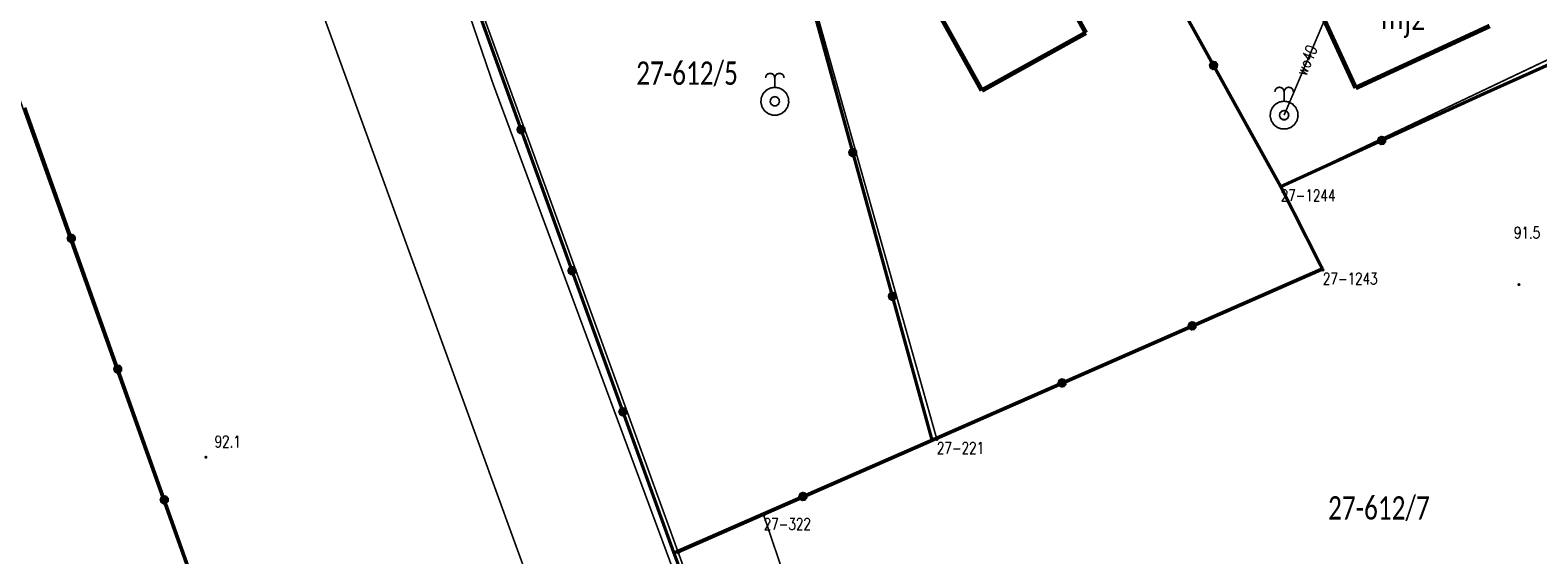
# Model space of a CAD drawing. Header units: metres. Extents: x 7542868 to 7543897, y 5828496 to 5830561.
# Tile 82 of 122: x 7543374 to 7543455, y 5830203 to 5830231. Entities that reach past the tile are written whole.
import ezdxf
from ezdxf.enums import TextEntityAlignment as Align

# ---------------------------------------------------------------- set-up
doc = ezdxf.new("R2010")
doc.units = ezdxf.units.M
doc.header["$MEASUREMENT"] = 0
for name, color, linetype in [('BDOT500_KTOK_L_4', 7, 'Continuous'), ('BDOT500_RTPW_T_0', 7, 'Continuous'), ('BUDYNKI_EGBB_E_T_0', 7, 'Continuous'), ('BUDYNKI_EGBB_L_0', 7, 'Continuous'), ('GESUT_SUPE_L_3', 7, 'Continuous'), ('GESUT_SUPW_E_T_0', 7, 'Continuous'), ('GESUT_SUPW_L_0', 7, 'Continuous'), ('GESUT_SUUW_T_2', 7, 'Continuous'), ('GLOWNA_BAZA_DZIALKI', 7, 'Continuous'), ('GLOWNA_BAZA_NUMERY_PUNKTOW', 7, 'Continuous'), ('GLOWNA_BAZA_PUNKTY', 7, 'Continuous'), ('SZUMIN_511-1_DROGA_POM_UZUPEL__', 7, 'Continuous')]:
    doc.layers.add(name, color=color, linetype=linetype)
doc.layers.add('Numery_dzialek', color=7, linetype='Continuous', lineweight=13)
doc.styles.add('Legend', font='calibri.ttf')
doc.styles.add('STYL_ARIAL', font='simplex', dxfattribs={"width": 0.75, "oblique": 0.1})

msp = doc.modelspace()

# ---------------------------------------------------------------- linework, layer by layer
at = {"layer": 'BDOT500_KTOK_L_4', "color": 7, "const_width": 0.175}
for points in [[(7543434.16, 5830235.64), (7543437.765, 5830229.145)], [(7543400.6123, 5830225.7077), (7543397.8797, 5830233.2702)], [(7543416.285, 5830232.185), (7543418.41, 5830224.48)], [(7543437.6305, 5830229.041), (7543437.5951, 5830229.1518), (7543437.6393, 5830229.2594), (7543437.7422, 5830229.3135), (7543437.8558, 5830229.2887), (7543437.927, 5830229.1967), (7543437.9223, 5830229.0805), (7543437.844, 5830228.9945), (7543437.7288, 5830228.9789), (7543437.6305, 5830229.041)], [(7543437.765, 5830229.145), (7543441.37, 5830222.65)], [(7543452.1986, 5830227.5986), (7543456.0821, 5830229.3409)], [(7543446.7843, 5830225.1243), (7543452.1986, 5830227.5986)], [(7543373.9857, 5830226.8851), (7543376.4804, 5830219.8793)], [(7543400.4778, 5830225.6037), (7543400.4424, 5830225.7145), (7543400.4866, 5830225.8221), (7543400.5895, 5830225.8762), (7543400.7031, 5830225.8514), (7543400.7742, 5830225.7594), (7543400.7696, 5830225.6432), (7543400.6913, 5830225.5572), (7543400.5761, 5830225.5416), (7543400.4778, 5830225.6037)], [(7543403.3449, 5830218.1451), (7543400.6123, 5830225.7077)], [(7543418.2755, 5830224.376), (7543418.2401, 5830224.4868), (7543418.2843, 5830224.5944), (7543418.3872, 5830224.6485), (7543418.5008, 5830224.6237), (7543418.572, 5830224.5317), (7543418.5673, 5830224.4155), (7543418.489, 5830224.3295), (7543418.3738, 5830224.3139), (7543418.2755, 5830224.376)], [(7543441.37, 5830222.65), (7543446.7843, 5830225.1243)], [(7543446.6498, 5830225.0204), (7543446.6145, 5830225.1311), (7543446.6586, 5830225.2387), (7543446.7615, 5830225.2928), (7543446.8752, 5830225.268), (7543446.9463, 5830225.176), (7543446.9416, 5830225.0598), (7543446.8633, 5830224.9738), (7543446.7481, 5830224.9582), (7543446.6498, 5830225.0204)], [(7543418.41, 5830224.48), (7543420.535, 5830216.775)], [(7543443.6, 5830218.25), (7543441.37, 5830222.65)], [(7543376.3459, 5830219.7753), (7543376.3106, 5830219.8861), (7543376.3547, 5830219.9937), (7543376.4576, 5830220.0478), (7543376.5713, 5830220.023), (7543376.6424, 5830219.931), (7543376.6377, 5830219.8148), (7543376.5594, 5830219.7288), (7543376.4442, 5830219.7132), (7543376.3459, 5830219.7753)], [(7543376.4804, 5830219.8793), (7543378.9752, 5830212.8735)], [(7543403.2104, 5830218.0412), (7543403.175, 5830218.1519), (7543403.2191, 5830218.2595), (7543403.3221, 5830218.3136), (7543403.4357, 5830218.2888), (7543403.5068, 5830218.1968), (7543403.5022, 5830218.0806), (7543403.4239, 5830217.9946), (7543403.3086, 5830217.979), (7543403.2104, 5830218.0412)], [(7543406.0774, 5830210.5826), (7543403.3449, 5830218.1451)], [(7543436.62, 5830215.19), (7543443.6, 5830218.25)], [(7543420.4005, 5830216.671), (7543420.3651, 5830216.7818), (7543420.4093, 5830216.8894), (7543420.5122, 5830216.9435), (7543420.6258, 5830216.9187), (7543420.697, 5830216.8267), (7543420.6923, 5830216.7105), (7543420.614, 5830216.6245), (7543420.4988, 5830216.6089), (7543420.4005, 5830216.671)], [(7543420.535, 5830216.775), (7543422.66, 5830209.07)], [(7543429.64, 5830212.13), (7543436.62, 5830215.19)], [(7543436.4855, 5830215.086), (7543436.4501, 5830215.1968), (7543436.4943, 5830215.3044), (7543436.5972, 5830215.3585), (7543436.7108, 5830215.3337), (7543436.782, 5830215.2417), (7543436.7773, 5830215.1255), (7543436.699, 5830215.0395), (7543436.5838, 5830215.0239), (7543436.4855, 5830215.086)], [(7543378.8407, 5830212.7695), (7543378.8053, 5830212.8803), (7543378.8495, 5830212.9879), (7543378.9524, 5830213.0419), (7543379.066, 5830213.0172), (7543379.1371, 5830212.9252), (7543379.1325, 5830212.809), (7543379.0542, 5830212.723), (7543378.939, 5830212.7074), (7543378.8407, 5830212.7695)], [(7543378.9752, 5830212.8735), (7543381.47, 5830205.8677)], [(7543422.66, 5830209.07), (7543429.64, 5830212.13)], [(7543429.5055, 5830212.026), (7543429.4701, 5830212.1368), (7543429.5143, 5830212.2444), (7543429.6172, 5830212.2985), (7543429.7308, 5830212.2737), (7543429.802, 5830212.1817), (7543429.7973, 5830212.0655), (7543429.719, 5830211.9795), (7543429.6038, 5830211.9639), (7543429.5055, 5830212.026)], [(7543405.9429, 5830210.4786), (7543405.9076, 5830210.5894), (7543405.9517, 5830210.697), (7543406.0547, 5830210.751), (7543406.1683, 5830210.7263), (7543406.2394, 5830210.6342), (7543406.2347, 5830210.5181), (7543406.1565, 5830210.432), (7543406.0412, 5830210.4165), (7543405.9429, 5830210.4786)], [(7543408.81, 5830203.02), (7543406.0774, 5830210.5826)], [(7543422.66, 5830209.07), (7543415.735, 5830206.045)], [(7543381.3354, 5830205.7637), (7543381.3001, 5830205.8745), (7543381.3442, 5830205.9821), (7543381.4472, 5830206.0361), (7543381.5608, 5830206.0114), (7543381.6319, 5830205.9193), (7543381.6272, 5830205.8032), (7543381.549, 5830205.7171), (7543381.4337, 5830205.7016), (7543381.3354, 5830205.7637)], [(7543415.735, 5830206.045), (7543408.81, 5830203.02)], [(7543415.6005, 5830205.941), (7543415.5651, 5830206.0518), (7543415.6093, 5830206.1594), (7543415.7122, 5830206.2135), (7543415.8258, 5830206.1887), (7543415.897, 5830206.0967), (7543415.8923, 5830205.9805), (7543415.814, 5830205.8945), (7543415.6988, 5830205.8789), (7543415.6005, 5830205.941)], [(7543381.47, 5830205.8677), (7543383.9647, 5830198.8618)], [(7543411.1137, 5830196.9427), (7543408.81, 5830203.02)]]:
    msp.add_lwpolyline(points, dxfattribs=at)
at = {"layer": 'BDOT500_RTPW_T_0', "color": 7, "const_width": 0.075}
for points in [[(7543454.195, 5830217.4007), (7543454.1818, 5830217.3688), (7543454.15, 5830217.3557), (7543454.1181, 5830217.3688), (7543454.105, 5830217.4007), (7543454.1181, 5830217.4325), (7543454.15, 5830217.4457), (7543454.1818, 5830217.4325), (7543454.195, 5830217.4007)], [(7543383.7485, 5830208.1486), (7543383.7354, 5830208.1168), (7543383.7035, 5830208.1036), (7543383.6717, 5830208.1168), (7543383.6585, 5830208.1486), (7543383.6717, 5830208.1804), (7543383.7035, 5830208.1936), (7543383.7354, 5830208.1804), (7543383.7485, 5830208.1486)]]:
    msp.add_lwpolyline(points, dxfattribs=at)
at = {"layer": 'BUDYNKI_EGBB_L_0', "color": 34, "const_width": 0.25}
for points in [[(7543430.9124, 5830230.8909), (7543426.9419, 5830238.0643)], [(7543425.3331, 5830227.8015), (7543422.2542, 5830233.3109)], [(7543443.33, 5830232.4), (7543445.3904, 5830227.9392)], [(7543445.3904, 5830227.9392), (7543452.58, 5830231.26)], [(7543425.3331, 5830227.8015), (7543430.9124, 5830230.8909)]]:
    msp.add_lwpolyline(points, dxfattribs=at)
at = {"layer": 'GESUT_SUPE_L_3', "color": 1, "const_width": 0.09}
for points in [[(7543390.0715, 5830254.53), (7543399.1167, 5830228.139)], [(7543399.1167, 5830228.139), (7543408.7083, 5830202.2819)]]:
    msp.add_lwpolyline(points, dxfattribs=at)
at = {"layer": 'GESUT_SUPW_L_0', "color": 5, "const_width": 0.09}
for points in [[(7543441.55, 5830226.48), (7543443.71, 5830231.56)], [(7543443.71, 5830231.56), (7543441.55, 5830226.48)]]:
    msp.add_lwpolyline(points, dxfattribs=at)
at = {"layer": 'GESUT_SUUW_T_2', "color": 7, "const_width": 0.09}
for points in [[(7543413.7254, 5830228.4741), (7543413.7589, 5830228.5991), (7543413.8504, 5830228.6906), (7543413.9754, 5830228.7241), (7543414.1004, 5830228.6906), (7543414.1919, 5830228.5991), (7543414.2254, 5830228.4741)], [(7543414.2254, 5830228.4741), (7543414.2589, 5830228.5991), (7543414.3504, 5830228.6906), (7543414.4754, 5830228.7241), (7543414.6004, 5830228.6906), (7543414.6919, 5830228.5991), (7543414.7254, 5830228.4741)], [(7543414.2254, 5830227.9741), (7543414.4689, 5830227.9334), (7543414.6861, 5830227.8159), (7543414.8533, 5830227.6343), (7543414.9524, 5830227.4082), (7543414.9728, 5830227.1621), (7543414.9122, 5830226.9228), (7543414.7772, 5830226.7161), (7543414.5824, 5830226.5645), (7543414.3488, 5830226.4843), (7543414.102, 5830226.4843), (7543413.8684, 5830226.5645), (7543413.6736, 5830226.7161), (7543413.5386, 5830226.9228), (7543413.478, 5830227.1621), (7543413.4983, 5830227.4082), (7543413.5975, 5830227.6343), (7543413.7647, 5830227.8159), (7543413.9819, 5830227.9334), (7543414.2254, 5830227.9741)], [(7543414.2254, 5830227.9741), (7543414.2254, 5830228.4741)], [(7543441.05, 5830227.73), (7543441.0835, 5830227.855), (7543441.175, 5830227.9465), (7543441.3, 5830227.98), (7543441.425, 5830227.9465), (7543441.5165, 5830227.855), (7543441.55, 5830227.73)], [(7543441.55, 5830227.73), (7543441.5835, 5830227.855), (7543441.675, 5830227.9465), (7543441.8, 5830227.98), (7543441.925, 5830227.9465), (7543442.0165, 5830227.855), (7543442.05, 5830227.73)], [(7543414.2254, 5830227.4741), (7543414.3606, 5830227.4344), (7543414.4528, 5830227.3279), (7543414.4729, 5830227.1885), (7543414.4143, 5830227.0604), (7543414.2958, 5830226.9842), (7543414.155, 5830226.9842), (7543414.0365, 5830227.0604), (7543413.9779, 5830227.1885), (7543413.998, 5830227.3279), (7543414.0902, 5830227.4344), (7543414.2254, 5830227.4741)], [(7543441.55, 5830227.23), (7543441.7935, 5830227.1894), (7543442.0107, 5830227.0719), (7543442.1779, 5830226.8902), (7543442.2771, 5830226.6641), (7543442.2974, 5830226.4181), (7543442.2368, 5830226.1787), (7543442.1018, 5830225.972), (7543441.907, 5830225.8204), (7543441.6734, 5830225.7402), (7543441.4266, 5830225.7402), (7543441.193, 5830225.8204), (7543440.9982, 5830225.972), (7543440.8632, 5830226.1787), (7543440.8026, 5830226.4181), (7543440.8229, 5830226.6641), (7543440.9221, 5830226.8902), (7543441.0893, 5830227.0719), (7543441.3065, 5830227.1894), (7543441.55, 5830227.23)], [(7543441.55, 5830227.23), (7543441.55, 5830227.73)], [(7543441.55, 5830226.73), (7543441.6852, 5830226.6903), (7543441.7774, 5830226.5839), (7543441.7975, 5830226.4444), (7543441.7389, 5830226.3163), (7543441.6204, 5830226.2401), (7543441.4796, 5830226.2401), (7543441.3611, 5830226.3163), (7543441.3025, 5830226.4444), (7543441.3226, 5830226.5839), (7543441.4148, 5830226.6903), (7543441.55, 5830226.73)]]:
    msp.add_lwpolyline(points, dxfattribs=at)
at = {"layer": 'GLOWNA_BAZA_DZIALKI', "color": 92, "lineweight": 20, "const_width": 0.09}
for points in [[(7543419.49, 5830262.02), (7543441.37, 5830222.65)], [(7543409.25, 5830257.57), (7543422.92, 5830209.11)], [(7543391.96, 5830250.06), (7543409.05, 5830203.03)], [(7543446.39, 5830076.67), (7543384.27, 5830247.62)], [(7543420.32, 5830097.02), (7543368.28, 5830242.53)], [(7543441.37, 5830222.65), (7543460.3, 5830231.64)], [(7543443.63, 5830218.19), (7543441.37, 5830222.65)], [(7543422.92, 5830209.11), (7543443.63, 5830218.19)], [(7543413.63, 5830205.04), (7543422.92, 5830209.11)], [(7543409.05, 5830203.03), (7543413.63, 5830205.04)], [(7543413.63, 5830205.04), (7543419.98, 5830186.25)], [(7543415.82, 5830184.43), (7543409.05, 5830203.03)]]:
    msp.add_lwpolyline(points, dxfattribs=at)
at = {"layer": 'GLOWNA_BAZA_PUNKTY', "color": 7, "const_width": 0.09}
for points in [[(7543441.37, 5830222.695), (7543441.4018, 5830222.6818), (7543441.415, 5830222.65), (7543441.4018, 5830222.6182), (7543441.37, 5830222.605), (7543441.3382, 5830222.6182), (7543441.325, 5830222.65), (7543441.3382, 5830222.6818), (7543441.37, 5830222.695)], [(7543443.63, 5830218.235), (7543443.6618, 5830218.2218), (7543443.675, 5830218.19), (7543443.6618, 5830218.1582), (7543443.63, 5830218.145), (7543443.5982, 5830218.1582), (7543443.585, 5830218.19), (7543443.5982, 5830218.2218), (7543443.63, 5830218.235)], [(7543422.92, 5830209.155), (7543422.9518, 5830209.1418), (7543422.965, 5830209.11), (7543422.9518, 5830209.0782), (7543422.92, 5830209.065), (7543422.8882, 5830209.0782), (7543422.875, 5830209.11), (7543422.8882, 5830209.1418), (7543422.92, 5830209.155)], [(7543413.63, 5830205.085), (7543413.6618, 5830205.0718), (7543413.675, 5830205.04), (7543413.6618, 5830205.0082), (7543413.63, 5830204.995), (7543413.5982, 5830205.0082), (7543413.585, 5830205.04), (7543413.5982, 5830205.0718), (7543413.63, 5830205.085)], [(7543409.05, 5830203.075), (7543409.0818, 5830203.0618), (7543409.095, 5830203.03), (7543409.0818, 5830202.9982), (7543409.05, 5830202.985), (7543409.0182, 5830202.9982), (7543409.005, 5830203.03), (7543409.0182, 5830203.0618), (7543409.05, 5830203.075)]]:
    msp.add_lwpolyline(points, dxfattribs=at)
at = {"layer": 'SZUMIN_511-1_DROGA_POM_UZUPEL__', "color": 3, "const_width": 0.09}
for points in [[(7543391.96, 5830250.06), (7543409.05, 5830203.03)], [(7543398.96, 5830156.73), (7543368.28, 5830242.53)], [(7543409.05, 5830203.03), (7543415.82, 5830184.43)]]:
    msp.add_lwpolyline(points, dxfattribs=at)
at = {"layer": 'SZUMIN_511-1_DROGA_POM_UZUPEL__', "color": 7, "const_width": 0.09}
for points in [[(7543391.96, 5830250.06), (7543409.05, 5830203.03)], [(7543368.28, 5830242.53), (7543398.96, 5830156.73)], [(7543413.63, 5830205.04), (7543409.05, 5830203.03)], [(7543419.98, 5830186.25), (7543413.63, 5830205.04)], [(7543409.05, 5830203.03), (7543415.82, 5830184.43)]]:
    msp.add_lwpolyline(points, dxfattribs=at)

# ---------------------------------------------------------------- texts
at = {"layer": 'BDOT500_RTPW_T_0', "color": 7, "style": 'STYL_ARIAL', "width": 0.75}
for s, p in [('91.5', (7543453.8857, 5830220.4945)), ('92.1', (7543384.1664, 5830209.2994))]:
    msp.add_text(s, height=0.625, dxfattribs=at).set_placement(p, align=Align.TOP_LEFT)
at = {"layer": 'BUDYNKI_EGBB_E_T_0', "color": 7, "style": 'STYL_ARIAL', "width": 0.75}
msp.add_text('mj2', height=1.25, dxfattribs=at).set_placement((7543447.9551, 5830231.7256), align=Align.MIDDLE_CENTER)
at = {"layer": 'GESUT_SUPW_E_T_0', "color": 5, "style": 'STYL_ARIAL', "width": 0.75}
msp.add_text('wo40', height=0.625, rotation=66.969, dxfattribs=at).set_placement((7543442.7567, 5830229.4241), align=Align.MIDDLE_CENTER)
at = {"layer": 'GLOWNA_BAZA_NUMERY_PUNKTOW', "color": 7, "style": 'STYL_ARIAL', "width": 0.75}
for s, p in [('27-1244', (7543441.37, 5830222.4938)), ('27-1243', (7543443.63, 5830218.0338)), ('27-221', (7543422.92, 5830208.9538)), ('27-322', (7543413.63, 5830204.8838))]:
    msp.add_text(s, height=0.625, dxfattribs=at).set_placement(p, align=Align.TOP_LEFT)
at = {"layer": 'Numery_dzialek', "color": 92, "linetype": 'Continuous', "style": 'Legend', "width": 0.75}
for s, p in [('27-612/5', (7543406.79, 5830229.3575)), ('27-612/7', (7543443.91, 5830206.0575))]:
    msp.add_text(s, height=1.25, dxfattribs=at).set_placement(p, align=Align.TOP_LEFT)

doc.saveas('drawing.dxf')
